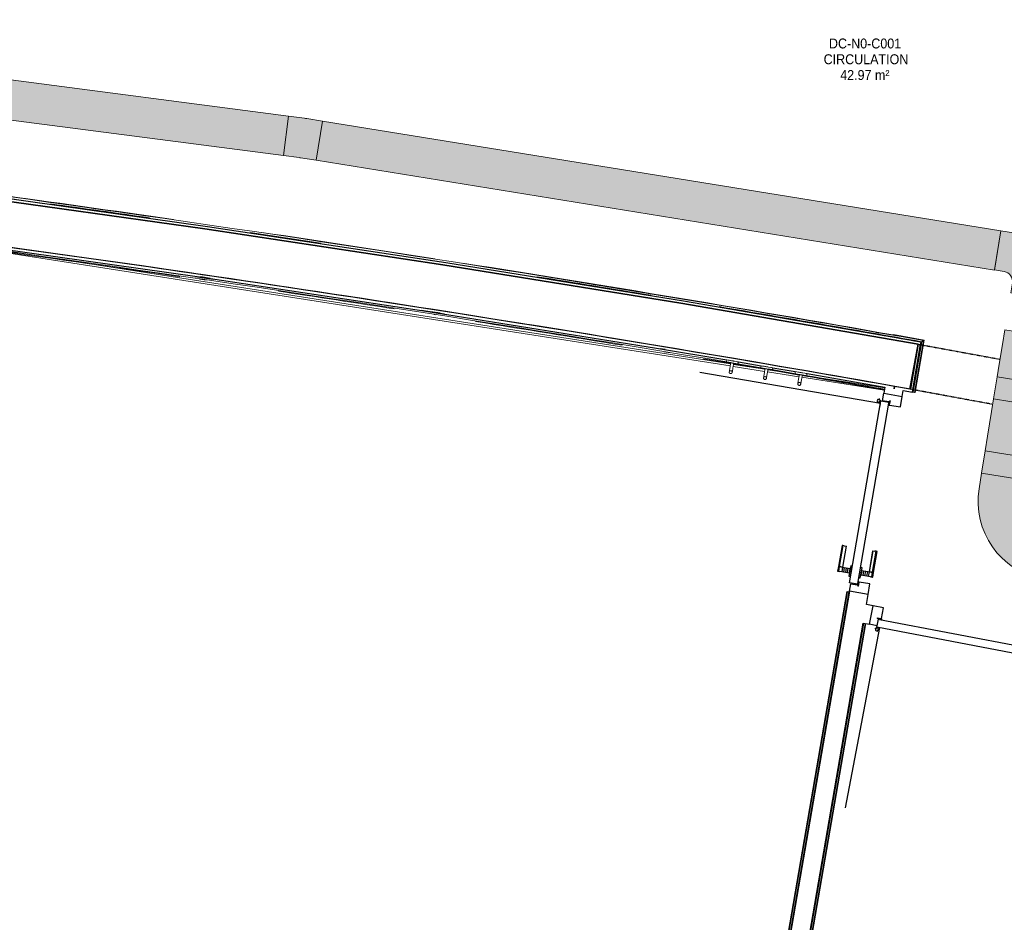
# Model space of a CAD drawing. Header units: millimetres. Extents: x -2845 to 74565, y -36590 to 13748.
# Tile 15 of 37: x 49809 to 54763, y -27459 to -22915. Entities that reach past the tile are written whole.
import ezdxf

# ---------------------------------------------------------------- set-up
doc = ezdxf.new("R2010")
doc.units = ezdxf.units.MM
doc.linetypes.add('Tiret', pattern=[2.5, 1.25, -1.25])
doc.linetypes.add('Tiret_2_', pattern=[2.5, 1.25, -1.25])
for name, color, linetype, lineweight in [('A-DETL-GENF', 7, 'Continuous', 18), ('A-DOOR', 7, 'Continuous', 25), ('A-FLOR', 7, 'Continuous', 25), ('A-FLOR-HRAL', 7, 'Continuous', 18), ('A-WALL', 7, 'Continuous', 25), ('CHEMIN DE CABLE ELE', 7, 'Continuous', 18), ('ESPACE', 7, 'Continuous', 30), ('MOBILIER', 7, 'Continuous', 18), ('Q-SPCQ', 7, 'Continuous', 18)]:
    doc.layers.add(name, color=color, linetype=linetype, lineweight=lineweight)
doc.layers.add('A-DOOR-HDLN', color=5, linetype='Tiret', lineweight=25, true_color=0x0000ff)
doc.styles.add('Arial_3', font='arial.ttf', dxfattribs={"width": 0.9, "height": 50})

# ---------------------------------------------------------------- blocks, each defined once
blk = doc.blocks.new('Ouverture en rectangle - Ouverture en rectangle _143x207_-3216767-2021_015_1111_DCE_1_50_N0 FINI_CFO_CDC')
at = {"layer": 'A-DOOR-HDLN', "linetype": 'Tiret_2_'}
for p, q in [((-715, 115), (-296.1, 115)), ((-96.1, 115), (715, 115)), ((-291.2, -115), (-715, -115)), ((715, -115), (-91.2, -115))]:
    blk.add_line(p, q, dxfattribs=at)
blk = doc.blocks.new('B02_DC_STR_rvt-1-2021_015_1111_DCE_1_50_N0 FINI_CFO_CDC')
at = {"layer": 'A-WALL'}
blk.add_line((1118.9, -24775.1), (1160.5, -24548.8), dxfattribs=at)
at = {"layer": 'A-WALL', "flags": 128}
blk.add_lwpolyline([(1160.5, -24548.8), (-34.3, -24343), (-1231.2, -24149.5), (-2429.9, -23968.3), (-3630.5, -23799.5), (-4832.7, -23642.9), (-6036.5, -23498.8)], dxfattribs=at)
at = {"layer": 'A-WALL'}
blk.add_arc((-19463.8, -140716), 117753.7, 79.933278, 84.07524, dxfattribs=at)
at = {"layer": 'A-DOOR', "color": 5, "lineweight": 25, "true_color": 0x0000ff, "rotation": 349.5853757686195}
blk.add_blockref('Ouverture en rectangle - Ouverture en rectangle _143x207_-3216767-2021_015_1111_DCE_1_50_N0 FINI_CFO_CDC', (1842.9, -24791.2), dxfattribs=at)
blk = doc.blocks.new('PRT_SIMPLE_HUI_58x68x48 - PRT_BOIS_1V_930x2040x40-552383-2021_015_1111_DCE_1_50_N0 FINI_CFO_CDC')
at = {"layer": 'A-DETL-GENF', "lineweight": 25}
h = blk.add_hatch(color=256, dxfattribs=at)
h.paths.add_polyline_path([(-483.8, 9.7), (-483.8, 12.8), (-496.3, 14.5), (-500.5, 14.5), (-500.3, 13.2), (-495.7, 13.2), (-485.1, 11.7), (-484.5, 10.7)])
h.paths.add_polyline_path([(-508.5, 8), (-488.5, 8), (-483.8, 9.7), (-485.1, 10.6), (-488.7, 9.3), (-505.2, 9.7), (-505.2, 10.2), (-502, 10.8), (-502, 11.5), (-508.5, 11.5), (-508.5, 8.7)])
h = blk.add_hatch(color=256, dxfattribs=at)
h.paths.add_polyline_path([(413.8, 9.7), (418.9, 8), (438.5, 8), (438.5, 11.5), (432, 11.5), (432.2, 10.2), (435.2, 10.2), (435.2, 9.3), (418.2, 9.5), (415.1, 10.6)])
h.paths.add_polyline_path([(413.8, 9.7), (415.1, 11.7), (426.1, 13.2), (430.5, 13.2), (430.5, 14.5), (425.8, 14.5), (413.8, 12.8), (413.8, 10.4)])
at = {"layer": 'A-DETL-GENF'}
for p, q in [((-508.5, 11.5), (-502, 11.5)), ((-508.5, 8), (-508.5, 11.5)), ((-488.5, 8), (-508.5, 8)), ((-505.2, 10.2), (-505.2, 9.3)), ((-502, 10.2), (-505.2, 10.2)), ((-505.2, 9.3), (-488.7, 9.3)), ((-502, 11.5), (-502, 10.2)), ((-500.5, 14.5), (-496, 14.5)), ((-500.5, 13.2), (-500.5, 14.5)), ((-496.1, 13.2), (-500.5, 13.2)), ((-485.1, 11.7), (-496.1, 13.2)), ((-496, 14.5), (-483.8, 12.8)), ((-488.7, 9.3), (-485.1, 10.6)), ((-483.8, 9.7), (-488.5, 8)), ((-485.1, 10.6), (-485.1, 11.7)), ((-483.8, 12.8), (-483.8, 9.7)), ((413.8, 12.8), (426, 14.5)), ((413.8, 9.7), (413.8, 12.8)), ((418.5, 8), (413.8, 9.7)), ((426.1, 13.2), (415.1, 11.7)), ((415.1, 11.7), (415.1, 10.6)), ((415.1, 10.6), (418.7, 9.3)), ((438.5, 8), (418.5, 8)), ((418.7, 9.3), (435.2, 9.3)), ((426, 14.5), (430.5, 14.5)), ((430.5, 13.2), (426.1, 13.2)), ((430.5, 14.5), (430.5, 13.2)), ((432, 11.5), (438.5, 11.5)), ((432, 10.2), (432, 11.5)), ((435.2, 10.2), (432, 10.2)), ((435.2, 9.3), (435.2, 10.2)), ((438.5, 11.5), (438.5, 8))]:
    blk.add_line(p, q, dxfattribs=at)
at = {"layer": 'A-DOOR'}
for p, q in [((417, 54.5), (417, 977.5)), ((-427.1, 124), (-450.6, 124)), ((-450.6, 124), (-450.6, 123.5)), ((-450.6, 123.5), (-450.6, 119.4)), ((-427.1, 123.5), (-450.6, 123.5)), ((-450.6, 119.4), (-450.6, 112.3)), ((-427.1, 119.4), (-450.6, 119.4)), ((-450.6, 103), (-450.6, 112.3)), ((-450.6, 94.6), (-450.6, 103)), ((-427.1, 103), (-450.6, 103)), ((-319.6, 124), (-427.1, 124)), ((-427.1, 124), (-427.1, 123.5)), ((-427.1, 123.5), (-427.1, 124)), ((-427.1, 123.5), (-427.1, 119.4)), ((-319.6, 123.5), (-427.1, 123.5)), ((-427.1, 119.4), (-427.1, 123.5)), ((-427.1, 119.4), (-427.1, 112.3)), ((-319.6, 119.4), (-427.1, 119.4)), ((-427.1, 112.3), (-427.1, 119.4)), ((-427.1, 103), (-427.1, 112.3)), ((-427.1, 112.3), (-427.1, 103)), ((-427.1, 101.8), (-427.1, 103)), ((-319.6, 103), (-427.1, 103)), ((-427.1, 103), (-427.1, 94.6)), ((-427.1, 101.8), (-319.6, 101.8)), ((-319.6, 123.5), (-319.6, 124)), ((-319.6, 119.4), (-319.6, 123.5)), ((-319.6, 112.3), (-319.6, 119.4)), ((-319.6, 112.3), (-319.6, 103)), ((-319.6, 103), (-319.6, 101.8)), ((-499.5, 54.5), (430.5, 54.5)), ((-499.5, 14.5), (-499.5, 54.5)), ((-465.6, 63.5), (-465.6, 54.5)), ((-413.4, 63.5), (-465.6, 63.5)), ((-450.6, 84.2), (-450.6, 94.6)), ((-427.1, 94.6), (-450.6, 94.6)), ((-450.6, 73.4), (-450.6, 84.2)), ((-427.1, 84.2), (-450.6, 84.2)), ((-450.6, 65), (-450.6, 73.4)), ((-450.6, 73.4), (-427.1, 73.4)), ((-450.6, 65), (-450.6, 64)), ((-450.6, 64), (-427.1, 64)), ((-427.1, 94.6), (-427.1, 84.2)), ((-427.1, 84.2), (-427.1, 73.4)), ((-427.1, 73.4), (-427.1, 65)), ((-427.1, 64), (-427.1, 65)), ((-413.4, 54.5), (-413.4, 63.5)), ((430.5, 54.5), (430.5, 14.5)), ((426, 14.5), (-496, 14.5)), ((-465.6, 14.5), (-465.6, 5.5)), ((-465.6, 5.5), (-413.4, 5.5)), ((-427.1, 5), (-450.6, 5)), ((-450.6, 5), (-450.6, 4)), ((-450.6, -4.4), (-450.6, 4)), ((-427.1, 4), (-427.1, 5)), ((-427.1, 4), (-427.1, -4.4)), ((-413.4, 5.5), (-413.4, 14.5)), ((-450.6, -15.2), (-450.6, -4.4)), ((-427.1, -4.4), (-450.6, -4.4)), ((-450.6, -25.6), (-450.6, -15.2)), ((-450.6, -15.2), (-427.1, -15.2)), ((-450.6, -34), (-450.6, -25.6)), ((-450.6, -25.6), (-427.1, -25.6)), ((-450.6, -43.3), (-450.6, -34)), ((-450.6, -34), (-427.1, -34)), ((-450.6, -43.3), (-450.6, -50.4)), ((-427.1, -4.4), (-427.1, -15.2)), ((-427.1, -15.2), (-427.1, -25.6)), ((-427.1, -25.6), (-427.1, -34)), ((-427.1, -34), (-427.1, -32.8)), ((-319.6, -32.8), (-427.1, -32.8)), ((-427.1, -43.3), (-427.1, -34)), ((-427.1, -34), (-319.6, -34)), ((-427.1, -34), (-427.1, -43.3)), ((-427.1, -43.3), (-427.1, -50.4)), ((-427.1, -50.4), (-427.1, -43.3)), ((-319.6, -32.8), (-319.6, -34)), ((-319.6, -34), (-319.6, -43.3)), ((-319.6, -50.4), (-319.6, -43.3)), ((-450.6, -50.4), (-450.6, -54.5)), ((-450.6, -50.4), (-427.1, -50.4)), ((-450.6, -54.5), (-450.6, -55)), ((-450.6, -54.5), (-427.1, -54.5)), ((-450.6, -55), (-427.1, -55)), ((-427.1, -50.4), (-427.1, -54.5)), ((-427.1, -50.4), (-319.6, -50.4)), ((-427.1, -54.5), (-427.1, -50.4)), ((-427.1, -54.5), (-427.1, -55)), ((-427.1, -54.5), (-319.6, -54.5)), ((-427.1, -55), (-427.1, -54.5)), ((-427.1, -55), (-319.6, -55)), ((-319.6, -54.5), (-319.6, -50.4)), ((-319.6, -55), (-319.6, -54.5))]:
    blk.add_line(p, q, dxfattribs=at)
for radius, start, end in [(9.12, 155.8208, 180), (9.12, 180, 204.1792), (7.5, 360, 180), (7.5, 120, 180), (7.5, 180, 360), (7.5, 195, 225), (9.12, 111.9887, 120), (9.12, 240, 248.0113), (7.5, 240, 300), (7.5, 0, 90), (9.12, 291.9887, 300), (7.5, 330, 0), (9.12, 335.8208, 0)]:
    blk.add_arc((429, 65.5), radius, start, end, dxfattribs=at)
at = {"layer": 'Q-SPCQ'}
for p, q in [((430.5, 54.5), (403.5, 54.5)), ((430.5, 40.5), (430.5, 54.5))]:
    blk.add_line(p, q, dxfattribs=at)
blk = doc.blocks.new('PRT_SIMPLE_HUI_58x68x48 - PRT_BOIS_1V_930x2040x40-V5-2021_015_1111_DCE_1_50_N0 FINI_CFO_CDC')
at = {"layer": 'A-DETL-GENF', "lineweight": 25}
h = blk.add_hatch(color=256, dxfattribs=at)
h.paths.add_polyline_path([(-500.5, 14.5), (-500.3, 13.2), (-495.7, 13.1), (-485.1, 11.7), (-483.8, 9.7), (-483.8, 12.8), (-496.3, 14.5)])
h.paths.add_polyline_path([(-508.5, 11.5), (-508.5, 8), (-488.5, 8), (-483.8, 9.7), (-485.1, 10.6), (-488.7, 9.3), (-505.2, 9.6), (-505.2, 10.2), (-502, 10.2), (-502, 11.5), (-505.7, 11.5)])
h = blk.add_hatch(color=256, dxfattribs=at)
h.paths.add_polyline_path([(413.8, 12.8), (414.3, 10.5), (415.1, 11.7), (426.2, 13.2), (430.5, 13.2), (430.5, 14.5), (425.8, 14.5), (414.9, 12.9)])
h.paths.add_polyline_path([(415.1, 10.6), (413.8, 9.7), (419, 8), (438.5, 8), (438.5, 11.5), (432, 11.5), (432.2, 10.2), (435.2, 10.2), (435.2, 9.3), (418.2, 9.5), (415.3, 10.5)])
at = {"layer": 'A-DETL-GENF'}
for p, q in [((-508.5, 11.5), (-502, 11.5)), ((-508.5, 8), (-508.5, 11.5)), ((-488.5, 8), (-508.5, 8)), ((-505.2, 10.2), (-505.2, 9.3)), ((-502, 10.2), (-505.2, 10.2)), ((-505.2, 9.3), (-488.7, 9.3)), ((-502, 11.5), (-502, 10.2)), ((-500.5, 14.5), (-496, 14.5)), ((-500.5, 13.2), (-500.5, 14.5)), ((-496.1, 13.2), (-500.5, 13.2)), ((-485.1, 11.7), (-496.1, 13.2)), ((-496, 14.5), (-483.8, 12.8)), ((-488.7, 9.3), (-485.1, 10.6)), ((-483.8, 9.7), (-488.5, 8)), ((-485.1, 10.6), (-485.1, 11.7)), ((-483.8, 12.8), (-483.8, 9.7)), ((413.8, 12.8), (426, 14.5)), ((413.8, 9.7), (413.8, 12.8)), ((418.5, 8), (413.8, 9.7)), ((426.1, 13.2), (415.1, 11.7)), ((415.1, 11.7), (415.1, 10.6)), ((415.1, 10.6), (418.7, 9.3)), ((438.5, 8), (418.5, 8)), ((418.7, 9.3), (435.2, 9.3)), ((426, 14.5), (430.5, 14.5)), ((430.5, 13.2), (426.1, 13.2)), ((430.5, 14.5), (430.5, 13.2)), ((432, 11.5), (438.5, 11.5)), ((432, 10.2), (432, 11.5)), ((435.2, 10.2), (432, 10.2)), ((435.2, 9.3), (435.2, 10.2)), ((438.5, 11.5), (438.5, 8))]:
    blk.add_line(p, q, dxfattribs=at)
at = {"layer": 'A-DOOR'}
for p, q in [((417, 54.5), (417, 977.5)), ((-427.1, 124), (-450.6, 124)), ((-450.6, 124), (-450.6, 123.5)), ((-450.6, 123.5), (-450.6, 119.4)), ((-427.1, 123.5), (-450.6, 123.5)), ((-450.6, 119.4), (-450.6, 112.3)), ((-427.1, 119.4), (-450.6, 119.4)), ((-450.6, 103), (-450.6, 112.3)), ((-450.6, 94.6), (-450.6, 103)), ((-427.1, 103), (-450.6, 103)), ((-319.6, 124), (-427.1, 124)), ((-427.1, 124), (-427.1, 123.5)), ((-427.1, 123.5), (-427.1, 124)), ((-427.1, 123.5), (-427.1, 119.4)), ((-319.6, 123.5), (-427.1, 123.5)), ((-427.1, 119.4), (-427.1, 123.5)), ((-427.1, 119.4), (-427.1, 112.3)), ((-319.6, 119.4), (-427.1, 119.4)), ((-427.1, 112.3), (-427.1, 119.4)), ((-427.1, 103), (-427.1, 112.3)), ((-427.1, 112.3), (-427.1, 103)), ((-427.1, 101.8), (-427.1, 103)), ((-319.6, 103), (-427.1, 103)), ((-427.1, 103), (-427.1, 94.6)), ((-427.1, 101.8), (-319.6, 101.8)), ((-319.6, 123.5), (-319.6, 124)), ((-319.6, 119.4), (-319.6, 123.5)), ((-319.6, 112.3), (-319.6, 119.4)), ((-319.6, 112.3), (-319.6, 103)), ((-319.6, 103), (-319.6, 101.8)), ((-499.5, 54.5), (430.5, 54.5)), ((-499.5, 14.5), (-499.5, 54.5)), ((-465.6, 63.5), (-465.6, 54.5)), ((-413.4, 63.5), (-465.6, 63.5)), ((-450.6, 84.2), (-450.6, 94.6)), ((-427.1, 94.6), (-450.6, 94.6)), ((-450.6, 73.4), (-450.6, 84.2)), ((-427.1, 84.2), (-450.6, 84.2)), ((-450.6, 65), (-450.6, 73.4)), ((-450.6, 73.4), (-427.1, 73.4)), ((-450.6, 65), (-450.6, 64)), ((-450.6, 64), (-427.1, 64)), ((-427.1, 94.6), (-427.1, 84.2)), ((-427.1, 84.2), (-427.1, 73.4)), ((-427.1, 73.4), (-427.1, 65)), ((-427.1, 64), (-427.1, 65)), ((-413.4, 54.5), (-413.4, 63.5)), ((430.5, 54.5), (430.5, 14.5)), ((426, 14.5), (-496, 14.5)), ((-465.6, 14.5), (-465.6, 5.5)), ((-465.6, 5.5), (-413.4, 5.5)), ((-427.1, 5), (-450.6, 5)), ((-450.6, 5), (-450.6, 4)), ((-450.6, -4.4), (-450.6, 4)), ((-427.1, 4), (-427.1, 5)), ((-427.1, 4), (-427.1, -4.4)), ((-413.4, 5.5), (-413.4, 14.5)), ((-450.6, -15.2), (-450.6, -4.4)), ((-427.1, -4.4), (-450.6, -4.4)), ((-450.6, -25.6), (-450.6, -15.2)), ((-450.6, -15.2), (-427.1, -15.2)), ((-450.6, -34), (-450.6, -25.6)), ((-450.6, -25.6), (-427.1, -25.6)), ((-450.6, -43.3), (-450.6, -34)), ((-450.6, -34), (-427.1, -34)), ((-450.6, -43.3), (-450.6, -50.4)), ((-427.1, -4.4), (-427.1, -15.2)), ((-427.1, -15.2), (-427.1, -25.6)), ((-427.1, -25.6), (-427.1, -34)), ((-427.1, -34), (-427.1, -32.8)), ((-319.6, -32.8), (-427.1, -32.8)), ((-427.1, -43.3), (-427.1, -34)), ((-427.1, -34), (-319.6, -34)), ((-427.1, -34), (-427.1, -43.3)), ((-427.1, -43.3), (-427.1, -50.4)), ((-427.1, -50.4), (-427.1, -43.3)), ((-319.6, -32.8), (-319.6, -34)), ((-319.6, -34), (-319.6, -43.3)), ((-319.6, -50.4), (-319.6, -43.3)), ((-450.6, -50.4), (-450.6, -54.5)), ((-450.6, -50.4), (-427.1, -50.4)), ((-450.6, -54.5), (-450.6, -55)), ((-450.6, -54.5), (-427.1, -54.5)), ((-450.6, -55), (-427.1, -55)), ((-427.1, -50.4), (-427.1, -54.5)), ((-427.1, -50.4), (-319.6, -50.4)), ((-427.1, -54.5), (-427.1, -50.4)), ((-427.1, -54.5), (-427.1, -55)), ((-427.1, -54.5), (-319.6, -54.5)), ((-427.1, -55), (-427.1, -54.5)), ((-427.1, -55), (-319.6, -55)), ((-319.6, -54.5), (-319.6, -50.4)), ((-319.6, -55), (-319.6, -54.5))]:
    blk.add_line(p, q, dxfattribs=at)
for radius, start, end in [(9.12, 155.8208, 180), (9.12, 180, 204.1792), (7.5, 360, 180), (7.5, 120, 180), (7.5, 180, 360), (7.5, 195, 225), (9.12, 111.9887, 120), (9.12, 240, 248.0113), (7.5, 240, 300), (7.5, 0, 90), (9.12, 291.9887, 300), (7.5, 330, 0), (9.12, 335.8208, 0)]:
    blk.add_arc((429, 65.5), radius, start, end, dxfattribs=at)
at = {"layer": 'Q-SPCQ'}
for p, q in [((430.5, 54.5), (403.5, 54.5)), ((430.5, 40.5), (430.5, 54.5))]:
    blk.add_line(p, q, dxfattribs=at)
blk = doc.blocks.new('Garde-corps - Garde-corps-508898-2021_015_1111_DCE_1_50_N0 FINI_CFO_CDC')
at = {"layer": 'A-FLOR-HRAL'}
for p, q in [((-2835.3, -23894.9), (-2862.6, -23890.6)), ((-2601.7, -23931.6), (-2626.3, -23927.7)), ((381.1, -24400.5), (289.6, -24386.1)), ((562.3, -24429), (495, -24418.4)), ((1190.5, -24527.8), (948.2, -24489.7)), ((1178.4, -24536.3), (979.6, -24505.1)), ((1190.5, -24527.8), (1036.2, -24500.4)), ((1134.6, -24790.5), (1178.4, -24536.3)), ((1141.6, -24791.7), (1186.6, -24530.5)), ((1143.3, -24792), (1188.6, -24529.1)), ((1144.9, -24792.3), (1190.5, -24527.8)), ((1131.6, -24790), (1134.6, -24790.5)), ((1141.6, -24791.7), (1134.6, -24790.5)), ((1143.3, -24792), (1141.6, -24791.7)), ((1143.3, -24792), (1144.9, -24792.3))]:
    blk.add_line(p, q, dxfattribs=at)
at = {"layer": 'A-FLOR-HRAL', "flags": 128}
for points in [[(-3208.2, -23836.2), (-3472.3, -23794.7), (-4103, -23715.4)], [(-3261.1, -23838.8), (-3484.1, -23803.7), (-3971.4, -23742.5)], [(1186.6, -24530.5), (1182.5, -24533.4), (1178.4, -24536.3)]]:
    blk.add_lwpolyline(points, dxfattribs=at)
at = {"layer": 'A-FLOR-HRAL'}
for radius, start, end in [(118006.4, 79.92167, 83.454356), (117996.2, 81.758305, 82.805017), (118008.1, 81.77784, 82.226571), (117999.2, 81.836438, 82.080297), (117996.2, 80.580755, 81.627467), (117999.2, 81.412761, 81.587451), (118008.1, 81.131846, 81.559197), (118008.1, 79.920828, 81.063188), (117999.2, 80.596188, 80.878383), (117996.2, 79.926561, 80.449917), (117999.2, 79.925111, 80.427587)]:
    blk.add_arc((-19463.8, -140716), radius, start, end, dxfattribs=at)
for points, knots in [([(1178.4, -24536.3), (1178.4, -24536.3), (1178.4, -24536.3), (1178.3, -24536.3), (1178.3, -24536.4), (1178.2, -24536.4), (1178.1, -24536.5), (1178, -24536.5), (1177.9, -24536.6), (1177.8, -24536.7), (1177.7, -24536.8), (1177.6, -24536.9), (1177.4, -24536.9), (1177.3, -24537), (1177.2, -24537.1), (1177, -24537.2), (1176.9, -24537.3), (1176.7, -24537.5), (1176.5, -24537.6), (1176.1, -24537.9), (1175.6, -24538.2), (1175.1, -24538.6), (1174.9, -24538.7)], [0, 0, 0, 0, 0.071429, 0.107143, 0.142857, 0.178571, 0.214286, 0.25, 0.285714, 0.321429, 0.357143, 0.392857, 0.428571, 0.464286, 0.5, 0.535714, 0.571429, 0.607143, 0.642857, 0.714286, 0.857143, 1, 1, 1, 1]), ([(1190.5, -24527.8), (1190.5, -24527.8), (1190.5, -24527.8), (1190.4, -24527.8), (1190.3, -24527.9), (1190.1, -24528), (1190, -24528.1), (1189.8, -24528.3), (1189.6, -24528.4), (1189.3, -24528.6), (1189.1, -24528.7), (1188.9, -24528.9), (1188.7, -24529), (1188.6, -24529.1)], [0.075, 0.075, 0.075, 0.075, 0.15, 0.2125, 0.275, 0.35, 0.425, 0.5, 0.6, 0.7, 0.775, 0.85, 1, 1, 1, 1])]:
    blk.add_open_spline(points, degree=3, knots=knots, dxfattribs=at)
blk = doc.blocks.new('Garde-corps - Garde-corps-509925-2021_015_1111_DCE_1_50_N0 FINI_CFO_CDC')
at = {"layer": 'A-FLOR-HRAL'}
for p, q in [((-3606.8, -24050.4), (216.4, -24648)), ((-3597.8, -24062.3), (214.7, -24658.4)), ((-2479.9, -24206.1), (-2389.2, -24219.4)), ((-2478.1, -24209.4), (-2387.5, -24222.7)), ((-2455.5, -24221.7), (-2420, -24226.8)), ((-1339, -24378.1), (-1224.3, -24396.1)), ((-1338, -24381.3), (-1223.3, -24399.3)), ((-1277.6, -24399.7), (-1270.5, -24400.8)), ((-733.1, -24486.2), (-662.4, -24497.6)), ((-175.7, -24565.3), (-85.3, -24580.4)), ((-119.5, -24586.7), (-85.3, -24592.4)), ((79.3, -24621.7), (216.9, -24644.9)), ((229.5, -24660.7), (387.7, -24685.4)), ((231.2, -24650.4), (389.4, -24675.1)), ((231.7, -24647.4), (389.6, -24674.3)), ((232.3, -24644.1), (390.1, -24671)), ((287.9, -24655.3), (389.9, -24672.7)), ((404.9, -24673.5), (562.6, -24700.6)), ((402.5, -24687.7), (560.6, -24712.5)), ((404.3, -24677.4), (562.4, -24702.1)), ((404.4, -24676.9), (562, -24704)), ((404.6, -24675.2), (562.3, -24702.3)), ((575.4, -24714.8), (989.6, -24779.5)), ((577.2, -24704.4), (991.4, -24769.2)), ((801, -25794.3), (-70.1, -30850.8)), ((802.7, -25794.5), (-68.8, -30852.7)), ((804.4, -25794.8), (-67.3, -30854.7)), ((811.4, -25796), (-61.5, -30862.9)), ((802.7, -25794.5), (801, -25794.3)), ((802.7, -25794.5), (804.4, -25794.8)), ((804.4, -25794.8), (811.4, -25796)), ((814.4, -25796.6), (811.4, -25796))]:
    blk.add_line(p, q, dxfattribs=at)
for radius, start, end in [(117731.1, 80.376571, 82.256375), (117727.7, 81.741823, 82.254731), (117727.7, 81.211511, 81.498362), (117727.7, 80.646196, 81.009486), (117727.7, 79.994872, 80.198876), (117729.4, 79.994875, 80.198876), (117731.1, 79.994879, 80.198876)]:
    blk.add_arc((-19463.8, -140716), radius, start, end, dxfattribs=at)
blk = doc.blocks.new('Garde-corps - Garde-corps-513392-2021_015_1111_DCE_1_50_N0 FINI_CFO_CDC')
at = {"layer": 'A-FLOR-HRAL'}
for p, q in [((154.7, -30202.5), (886.9, -25952.8)), ((161.8, -30203.7), (893.9, -25954.2)), ((163.5, -30204), (895.6, -25954.5)), ((165.1, -30204.3), (897.2, -25954.8)), ((151.8, -30202), (154.7, -30202.5)), ((161.8, -30203.7), (154.7, -30202.5)), ((163.5, -30204), (161.8, -30203.7)), ((163.5, -30204), (165.1, -30204.3))]:
    blk.add_line(p, q, dxfattribs=at)
blk = doc.blocks.new('72_PATERE_HEWI SERIE 477 - Colour - 92 Anthracite grey-566101-2021_015_1111_DCE_1_50_N0 FINI_CFO_CDC')
at = {"layer": 'A-DETL-GENF'}
for p, q in [((-10398.4, -18776.9), (-10398.6, -18778.1)), ((-10397.9, -18775.6), (-10398.4, -18776.9)), ((-10397.3, -18774.5), (-10397.9, -18775.6)), ((-10396.4, -18773.5), (-10397.3, -18774.5)), ((-10395.4, -18772.7), (-10396.4, -18773.5)), ((-10394.3, -18772), (-10395.4, -18772.7)), ((-10392.6, -18771.5), (-10394.3, -18772)), ((-10391.1, -18771.4), (-10392.6, -18771.5)), ((-10384.9, -18772), (-10391.1, -18771.4)), ((-10391.1, -18771.4), (-10387.7, -18772.2)), ((-10387.7, -18772.2), (-10391.1, -18771.4)), ((-10387.7, -18772.2), (-10385.4, -18774.1)), ((-10385.4, -18774.1), (-10387.7, -18772.2)), ((-10385.4, -18774.1), (-10384, -18776.8)), ((-10384, -18776.8), (-10385.4, -18774.1)), ((-10381.2, -18772.3), (-10384.9, -18772)), ((-10384, -18776.8), (-10383.7, -18779.6)), ((-10383.7, -18779.6), (-10384, -18776.8)), ((-10374.6, -18773), (-10381.2, -18772.3)), ((-10370.3, -18773.4), (-10374.6, -18773)), ((-10365.9, -18773.9), (-10370.3, -18773.4)), ((-10361.6, -18774.3), (-10365.9, -18773.9)), ((-10357.2, -18774.7), (-10361.6, -18774.3)), ((-10352.9, -18775.2), (-10357.2, -18774.7)), ((-10348.5, -18775.6), (-10352.9, -18775.2)), ((-10344.2, -18776), (-10348.5, -18775.6)), ((-10343.6, -18770.8), (-10345.1, -18785.5)), ((-10344.4, -18778.2), (-10344.2, -18776)), ((-10342.8, -18762.6), (-10343.6, -18770.8)), ((-10342.3, -18757.7), (-10342.8, -18762.6)), ((-10342.2, -18756.2), (-10342.3, -18757.7)), ((-10342.1, -18755.1), (-10342.2, -18756.2)), ((-10340.4, -18753.8), (-10342.1, -18755.1)), ((-10331, -18754.7), (-10340.4, -18753.8)), ((-10333.3, -18778.3), (-10332.9, -18774.4)), ((-10332.9, -18774.4), (-10332.6, -18770.7)), ((-10332.6, -18770.7), (-10332.2, -18767.2)), ((-10332.2, -18767.2), (-10331.8, -18762.8)), ((-10331.8, -18762.8), (-10331, -18754.7)), ((-10398.6, -18778.1), (-10398.6, -18779.4)), ((-10398.6, -18779.4), (-10398.4, -18780.7)), ((-10398.4, -18780.7), (-10398, -18782)), ((-10398, -18782), (-10397.4, -18783.1)), ((-10397.4, -18783.1), (-10396.5, -18784.1)), ((-10396.5, -18784.1), (-10395.5, -18785)), ((-10395.5, -18785), (-10394.4, -18785.6)), ((-10394.4, -18785.6), (-10393.3, -18786.1)), ((-10393.3, -18786.1), (-10391.9, -18786.3)), ((-10389.1, -18786.1), (-10391.9, -18786.3)), ((-10391.9, -18786.3), (-10389.1, -18786.1)), ((-10391.9, -18786.3), (-10386.3, -18786.9)), ((-10386.4, -18784.7), (-10389.1, -18786.1)), ((-10389.1, -18786.1), (-10386.4, -18784.7)), ((-10384.5, -18782.3), (-10386.4, -18784.7)), ((-10386.4, -18784.7), (-10384.5, -18782.3)), ((-10386.3, -18786.9), (-10382.7, -18787.3)), ((-10383.7, -18779.6), (-10384.5, -18782.3)), ((-10384.5, -18782.3), (-10383.7, -18779.6)), ((-10382.7, -18787.3), (-10376.1, -18787.9)), ((-10376.1, -18787.9), (-10371.8, -18788.3)), ((-10371.8, -18788.3), (-10367.4, -18788.8)), ((-10367.4, -18788.8), (-10363.1, -18789.2)), ((-10363.1, -18789.2), (-10358.7, -18789.6)), ((-10358.7, -18789.6), (-10354.3, -18790.1)), ((-10354.3, -18790.1), (-10350, -18790.5)), ((-10350, -18790.5), (-10345.6, -18790.9)), ((-10347.6, -18810.7), (-10347.7, -18811.7)), ((-10347.7, -18811.7), (-10346.4, -18813.5)), ((-10347.5, -18809.8), (-10347.6, -18810.7)), ((-10347.2, -18806.7), (-10347.5, -18809.8)), ((-10346.8, -18802.5), (-10347.2, -18806.7)), ((-10346.4, -18799), (-10346.8, -18802.5)), ((-10346.1, -18795.2), (-10346.4, -18799)), ((-10346.4, -18813.5), (-10341.6, -18813.9)), ((-10345.7, -18791.4), (-10346.1, -18795.2)), ((-10345.1, -18785.5), (-10345.7, -18791.4)), ((-10345.6, -18790.9), (-10345.4, -18788.8)), ((-10345.4, -18788.8), (-10345.2, -18786.1)), ((-10345.2, -18786.1), (-10344.9, -18783.5)), ((-10344.9, -18783.5), (-10344.6, -18780.8)), ((-10344.6, -18780.8), (-10344.4, -18778.2)), ((-10341.6, -18813.9), (-10336.9, -18814.4)), ((-10336.9, -18814.4), (-10336.2, -18807.6)), ((-10336.2, -18807.6), (-10335.8, -18803.7)), ((-10335.8, -18803.7), (-10334.8, -18793.4)), ((-10334.8, -18793.4), (-10334.4, -18789.6)), ((-10334.4, -18789.6), (-10334.2, -18787)), ((-10334.2, -18787), (-10333.9, -18784.6)), ((-10333.9, -18784.6), (-10333.7, -18782.1)), ((-10333.7, -18782.1), (-10333.3, -18778.3))]:
    blk.add_line(p, q, dxfattribs=at)
blk = doc.blocks.new('B02_ARC_rvt-1-2021_015_1111_DCE_1_50_N0 FINI_CFO_CDC')
at = {"layer": 'A-FLOR'}
for p, q in [((-2402.4, -24217.4), (-2450.5, -24210.4)), ((-1245.2, -24392.8), (-1293.3, -24385.3)), ((-112.4, -24575.9), (-137.9, -24571.6)), ((980.2, -24833.7), (986.8, -24795.9)), ((1070.7, -24864.5), (1079.7, -24812)), ((1012.8, -24839.3), (980.2, -24833.7)), ((1010.2, -24854.1), (1011.5, -24854.3)), ((1012.5, -24840.8), (1012.8, -24839.3)), ((1012.8, -24854.6), (1014.7, -24854.9)), ((1016.1, -24855.1), (1070.7, -24864.5)), ((815.2, -25792), (821.7, -25754.2)), ((821.7, -25754.2), (854.2, -25759.8)), ((854.2, -25759.8), (854.4, -25758.3)), ((858, -25745.2), (856.7, -25745)), ((861.2, -25745.8), (859.3, -25745.4)), ((917.2, -25755.4), (862.6, -25746)), ((908.1, -25808), (917.2, -25755.4)), ((985.5, -25875), (933.1, -25865)), ((975, -25930), (985.5, -25875)), ((952.9, -25965.5), (915.3, -25958.3)), ((959.1, -25933.1), (952.9, -25965.5)), ((960.6, -25933.3), (959.1, -25933.1)), ((973.9, -25935.9), (974.1, -25934.6)), ((974.3, -25933.3), (974.7, -25931.4))]:
    blk.add_line(p, q, dxfattribs=at)
at = {"layer": 'A-WALL'}
for p, q in [((1160.5, -24548.8), (1121.4, -24775.5)), ((1133.7, -24777.7), (1172.8, -24551)), ((1172.8, -24551), (1174.9, -24538.7)), ((256.2, -24637.9), (369.7, -24657.2)), ((428.8, -24667.3), (542.2, -24686.8)), ((601.3, -24697), (992, -24765.3)), ((992, -24765.3), (986.8, -24795.9)), ((1038.8, -24773.6), (1041, -24761.2)), ((1041, -24761.2), (1038.8, -24773.6)), ((986.8, -24795.9), (1080.4, -24812.1)), ((1080.4, -24812.1), (1085.6, -24781.8)), ((1085.6, -24781.8), (1131.6, -24790)), ((1131.6, -24790), (1133.7, -24777.7)), ((815.2, -25792), (-59.1, -30866.4)), ((908.8, -25808.1), (815.2, -25792)), ((900.1, -25858.6), (908.8, -25808.1)), ((933.1, -25865), (900.1, -25858.6)), ((915.3, -25958.3), (933.1, -25865)), ((34.5, -30882.5), (883.9, -25952.3)), ((883.9, -25952.3), (915.3, -25958.3))]:
    blk.add_line(p, q, dxfattribs=at)
at = {"layer": 'A-WALL', "flags": 128}
for points in [[(-6036.5, -23498.8), (-4832.7, -23642.9), (-3630.5, -23799.5), (-2429.9, -23968.3), (-1231.2, -24149.5), (-34.3, -24343), (1160.5, -24548.8)], [(1174.9, -24538.7), (-20, -24332.8), (-1217, -24139.1), (-2415.9, -23957.8), (-3616.5, -23788.7), (-4818.9, -23632.1), (-6022.8, -23487.8)], [(-3609.4, -24047.1), (-2456.4, -24209.5), (-1305.1, -24383.4), (-155.6, -24568.7), (197, -24627.8)], [(1121.4, -24775.5), (1081.2, -24768.4), (1041, -24761.2)]]:
    blk.add_lwpolyline(points, dxfattribs=at)
at = {"layer": 'A-WALL'}
blk.add_arc((-19463.8, -140716), 117753.7, 79.971797, 82.261307, dxfattribs=at)
at = {"layer": 'A-DOOR', "lineweight": 18}
for name, p, rotation in [('PRT_SIMPLE_HUI_58x68x48 - PRT_BOIS_1V_930x2040x40-552383-2021_015_1111_DCE_1_50_N0 FINI_CFO_CDC', (953.7, -25267.5), 80.22487919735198), ('PRT_SIMPLE_HUI_58x68x48 - PRT_BOIS_1V_930x2040x40-V5-2021_015_1111_DCE_1_50_N0 FINI_CFO_CDC', (1386.2, -26000), 169.1696317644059)]:
    blk.add_blockref(name, p, dxfattribs=dict(at, rotation=rotation))
at = {"layer": 'A-FLOR-HRAL', "lineweight": 18}
for name in ['Garde-corps - Garde-corps-508898-2021_015_1111_DCE_1_50_N0 FINI_CFO_CDC', 'Garde-corps - Garde-corps-509925-2021_015_1111_DCE_1_50_N0 FINI_CFO_CDC', 'Garde-corps - Garde-corps-513392-2021_015_1111_DCE_1_50_N0 FINI_CFO_CDC']:
    blk.add_blockref(name, (0, 0), dxfattribs=at)
at = {"layer": 'MOBILIER', "lineweight": 18}
for p, rotation in [((-17799, -13025.5), 86.0374654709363), ((-17609, -13028.2), 85.95222947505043), ((-17419.2, -13031), 85.86706850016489)]:
    blk.add_blockref('72_PATERE_HEWI SERIE 477 - Colour - 92 Anthracite grey-566101-2021_015_1111_DCE_1_50_N0 FINI_CFO_CDC', p, dxfattribs=dict(at, rotation=rotation))
blk = doc.blocks.new('Chemin de câbles - Courbure - Standard-4698375-2021_015_1111_DCE_1_50_N0 FINI_CFO_CDC')
at = {"layer": 'CHEMIN DE CABLE ELE', "true_color": 0x0080ff}
blk.add_hatch(color=150, dxfattribs=at).paths.add_polyline_path([(-84.6, 100), (-84.6, -100), (7.7, -99.8), (87.7, -97.3), (81.5, 102.6), (-4.6, 100), (-37, 100)])
at = {"layer": 'CHEMIN DE CABLE ELE', "color": 8, "true_color": 0x808080}
for p, q in [((-84.6, -100), (-84.6, 100)), ((-84.6, 100), (-4.6, 100)), ((81.5, 102.6), (1.5, 100.1)), ((87.7, -97.3), (81.5, 102.6)), ((7.7, -99.8), (87.7, -97.3)), ((-4.6, -100), (-84.6, -100))]:
    blk.add_line(p, q, dxfattribs=at)
for radius in [200, 400]:
    blk.add_arc((-4.6, 300), radius, 270, 271.7663, dxfattribs=at)
blk = doc.blocks.new('Chemin de câbles - Té - Standard-4698436-2021_015_1111_DCE_1_50_N0 FINI_CFO_CDC')
at = {"layer": 'CHEMIN DE CABLE ELE', "true_color": 0x0080ff}
blk.add_hatch(color=150, dxfattribs=at).paths.add_polyline_path([(100, -200), (100, -150), (101.7, -137.1), (106.7, -125), (114.6, -114.6), (125, -106.7), (137.1, -101.7), (150.5, -100), (200, -100), (200, 100), (-200, 100), (-200, -100), (-150, -100), (-137.1, -101.7), (-125, -106.7), (-114.6, -114.6), (-106.7, -125), (-101.7, -137.1), (-100, -150), (-100, -200)])
at = {"layer": 'CHEMIN DE CABLE ELE', "color": 8, "true_color": 0x808080}
for p, q in [((200, 100), (-200, 100)), ((-200, 100), (-200, -100)), ((200, -100), (200, 100)), ((-200, -100), (-150, -100)), ((150, -100), (200, -100)), ((-100, -150), (-100, -200)), ((100, -200), (100, -150)), ((-100, -200), (100, -200))]:
    blk.add_line(p, q, dxfattribs=at)
for centre, start, end in [((-150, -150), 0, 90), ((150, -150), 90, 180)]:
    blk.add_arc(centre, 50, start, end, dxfattribs=at)
blk = doc.blocks.new('Chemin de câbles - Courbure concave - Standard-6391684-2021_015_1111_DCE_1_50_N0 FINI_CFO_CDC')
at = {"layer": 'CHEMIN DE CABLE ELE', "true_color": 0x0080ff}
for points in [[(1781.8, -24582.6), (1793.8, -24508.6), (1596.4, -24476.6), (1584.4, -24550.6)], [(1765.9, -24681.3), (1781.8, -24582.6), (1584.4, -24550.6), (1568.4, -24649.4), (1573.5, -24650.2)], [(1755.5, -24745.4), (1765.9, -24681.3), (1568.4, -24649.4), (1558.1, -24713.5)]]:
    blk.add_hatch(color=150, dxfattribs=at).paths.add_polyline_path(points)
at = {"layer": 'CHEMIN DE CABLE ELE', "color": 8, "true_color": 0x808080}
for p, q in [((1596.4, -24476.6), (1584.4, -24550.6)), ((1596.4, -24476.6), (1793.8, -24508.6)), ((1781.8, -24582.6), (1793.8, -24508.6)), ((1568.4, -24649.4), (1584.4, -24550.6)), ((1781.8, -24582.6), (1765.9, -24681.3)), ((1558.1, -24713.5), (1568.4, -24649.4)), ((1755.5, -24745.4), (1558.1, -24713.5)), ((1765.9, -24681.3), (1755.5, -24745.4))]:
    blk.add_line(p, q, dxfattribs=at)
blk = doc.blocks.new('Chemin de câbles - Courbure - Standard-4698208-2021_015_1111_DCE_1_50_N0 FINI_CFO_CDC')
at = {"layer": 'CHEMIN DE CABLE ELE', "true_color": 0x0080ff}
blk.add_hatch(color=150, dxfattribs=at).paths.add_polyline_path([(111.6, 367.4), (-88.3, 373.7), (-90.8, 293.7), (-97, 250.3), (-112.5, 209.2), (-136.6, 172.5), (-168.1, 142), (-205.6, 119), (-247.1, 104.8), (-290.7, 100), (-370.7, 100), (-370.7, -100), (-290.7, -100), (-222.6, -94.2), (-156.5, -76.8), (-94.4, -48.5), (-37.9, -10), (11.2, 37.6), (51.4, 92.8), (81.7, 154), (101.1, 219.6), (109.1, 287.4), (110.3, 326.2)])
at = {"layer": 'CHEMIN DE CABLE ELE', "color": 8, "true_color": 0x808080}
for p, q in [((-88.3, 373.7), (-90.8, 293.7)), ((111.6, 367.4), (-88.3, 373.7)), ((109.1, 287.4), (111.6, 367.4)), ((-370.7, -100), (-370.7, 100)), ((-370.7, 100), (-290.7, 100)), ((-290.7, -100), (-370.7, -100))]:
    blk.add_line(p, q, dxfattribs=at)
for radius in [200, 400]:
    blk.add_arc((-290.7, 300), radius, 270, 358.1974, dxfattribs=at)
blk = doc.blocks.new('Chemin de câbles - Courbure convexe - Standard-6391687-2021_015_1111_DCE_1_50_N0 FINI_CFO_CDC')
at = {"layer": 'CHEMIN DE CABLE ELE', "true_color": 0x0080ff}
for points in [[(1727.2, -24920.2), (1737.6, -24856.1), (1540.2, -24824.1), (1529.8, -24888.2)], [(1707.3, -25043.6), (1727.2, -24920.2), (1529.8, -24888.2), (1509.8, -25011.6)], [(1695.3, -25117.6), (1707.3, -25043.6), (1509.8, -25011.6), (1497.8, -25085.7)]]:
    blk.add_hatch(color=150, dxfattribs=at).paths.add_polyline_path(points)
at = {"layer": 'CHEMIN DE CABLE ELE', "color": 8, "true_color": 0x808080}
for p, q in [((1529.8, -24888.2), (1540.2, -24824.1)), ((1540.2, -24824.1), (1737.6, -24856.1)), ((1727.2, -24920.2), (1737.6, -24856.1)), ((1529.8, -24888.2), (1509.8, -25011.6)), ((1707.3, -25043.6), (1727.2, -24920.2)), ((1497.8, -25085.7), (1509.8, -25011.6)), ((1707.3, -25043.6), (1695.3, -25117.6)), ((1695.3, -25117.6), (1497.8, -25085.7))]:
    blk.add_line(p, q, dxfattribs=at)
blk = doc.blocks.new('B02_ELE_rvt-1-2021_015_1111_DCE_1_50_N0 FINI_CFO_CDC')
at = {"layer": 'CHEMIN DE CABLE ELE', "lineweight": 5, "true_color": 0x0080ff}
for points in [[(-2033.5, -23599.1), (-2007.7, -23400.8), (-5733.1, -22915.4), (-5759, -23113.7), (-2060.5, -23595.6)], [(1543.8, -24175.3), (1575.8, -23977.9), (-1837.2, -23425.7), (-1869.1, -23623.1), (1494.8, -24167.4)], [(1737.6, -24856.1), (1755.5, -24745.4), (1558.1, -24713.5), (1540.2, -24824.1)], [(1677.2, -25229.1), (1695.3, -25117.6), (1497.8, -25085.7), (1479.8, -25197.2), (1494.8, -25199.6)]]:
    blk.add_hatch(color=150, dxfattribs=at).paths.add_polyline_path(points)
at = {"layer": 'CHEMIN DE CABLE ELE', "color": 8, "true_color": 0x808080}
for p, q in [((-5733.1, -22915.4), (-2007.7, -23400.8)), ((-5759, -23113.7), (-2033.5, -23599.1)), ((-2007.7, -23400.8), (-2033.5, -23599.1)), ((-1869.1, -23623.1), (-1837.2, -23425.7)), ((1575.8, -23977.9), (-1837.2, -23425.7)), ((1543.8, -24175.3), (-1869.1, -23623.1)), ((1575.8, -23977.9), (1543.8, -24175.3)), ((1540.2, -24824.1), (1558.1, -24713.5)), ((1558.1, -24713.5), (1755.5, -24745.4)), ((1737.6, -24856.1), (1540.2, -24824.1)), ((1497.8, -25085.7), (1479.8, -25197.2)), ((1497.8, -25085.7), (1695.3, -25117.6)), ((1677.2, -25229.1), (1479.8, -25197.2))]:
    blk.add_line(p, q, dxfattribs=at)
at = {"layer": 'CHEMIN DE CABLE ELE', "color": 8, "lineweight": 18, "true_color": 0x808080}
for name, p, rotation in [('Chemin de câbles - Courbure - Standard-4698375-2021_015_1111_DCE_1_50_N0 FINI_CFO_CDC', (-1936.7, -23510.9), 170.8097895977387), ('Chemin de câbles - Té - Standard-4698436-2021_015_1111_DCE_1_50_N0 FINI_CFO_CDC', (1757.2, -24108.5), 350.8097895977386), ('Chemin de câbles - Courbure - Standard-4698208-2021_015_1111_DCE_1_50_N0 FINI_CFO_CDC', (1519.3, -25579.1), 260.8097895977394)]:
    blk.add_blockref(name, p, dxfattribs=dict(at, rotation=rotation))
for name in ['Chemin de câbles - Courbure concave - Standard-6391684-2021_015_1111_DCE_1_50_N0 FINI_CFO_CDC', 'Chemin de câbles - Courbure convexe - Standard-6391687-2021_015_1111_DCE_1_50_N0 FINI_CFO_CDC']:
    blk.add_blockref(name, (0, 0), dxfattribs=at)

msp = doc.modelspace()

# ---------------------------------------------------------------- block references
at = {"lineweight": 5}
for name in ['B02_DC_STR_rvt-1-2021_015_1111_DCE_1_50_N0 FINI_CFO_CDC', 'B02_ARC_rvt-1-2021_015_1111_DCE_1_50_N0 FINI_CFO_CDC']:
    msp.add_blockref(name, (53169.3, 0), dxfattribs=at)

# ---------------------------------------------------------------- next in the draw order: block references
msp.add_blockref('B02_ELE_rvt-1-2021_015_1111_DCE_1_50_N0 FINI_CFO_CDC', (53169.3, 0), dxfattribs=at)

# ---------------------------------------------------------------- next in the draw order: texts
at = {"layer": 'ESPACE', "color": 8, "true_color": 0x808080, "char_height": 50, "attachment_point": 1, "style": 'Arial_3'}
for s, insert, width in [('DC-N0-C001', (53880.8, -23010.1), 436.519), ('CIRCULATION', (53854, -23089.5), 497.848), ('42.97 m²', (53937.4, -23168.9), 299.43)]:
    msp.add_mtext(s, dxfattribs=dict(at, insert=insert, width=width))

doc.saveas('drawing.dxf')
